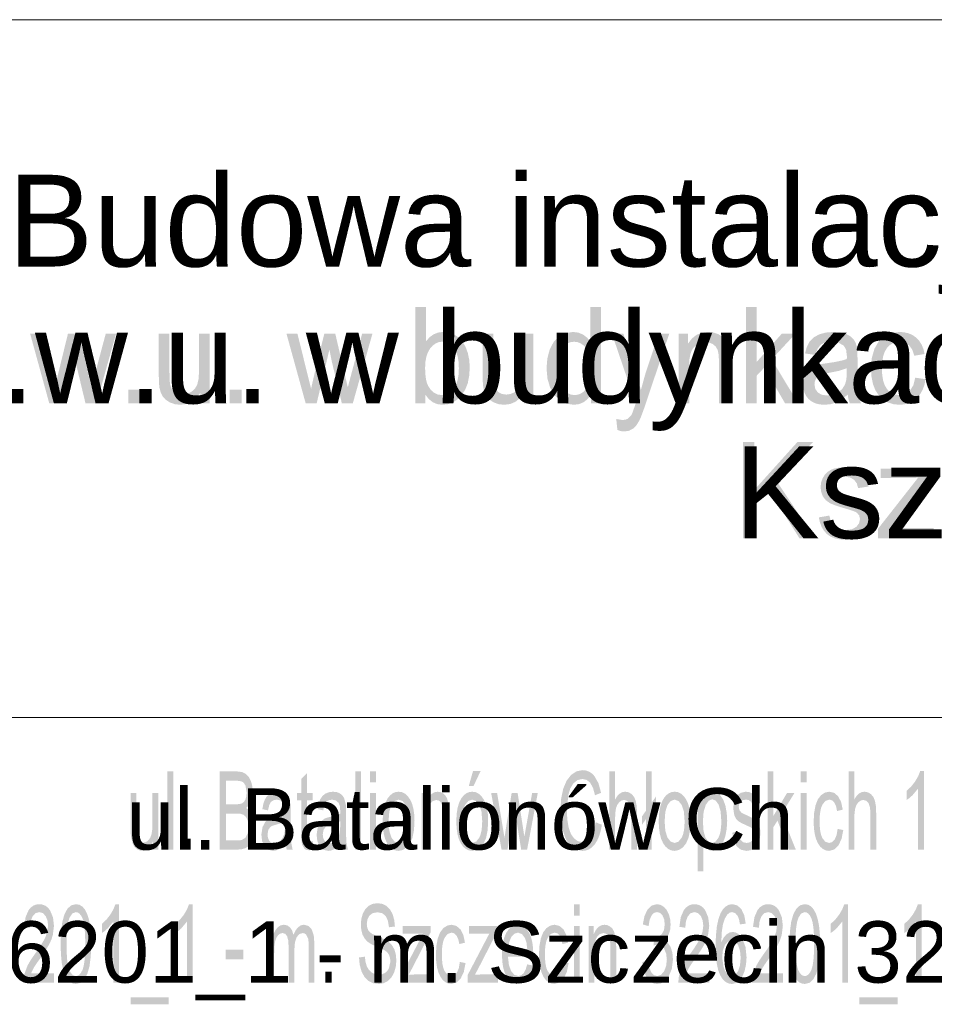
# Model space of a CAD drawing. Header units: millimetres. Extents: x -2603 to 1446, y -6775 to 6616.
# Tile 41 of 75: x -141 to 34, y -6561 to -6373. Entities that reach past the tile are written whole.
import ezdxf

# ---------------------------------------------------------------- set-up
doc = ezdxf.new("R2010")
doc.units = ezdxf.units.MM
doc.layers.get('0').update_dxf_attribs({"color": 252})

msp = doc.modelspace()

# ---------------------------------------------------------------- hatches: boundary and pattern name
h = msp.add_hatch(color=7)
h.paths.add_polyline_path([(-63.43, -6446.11), (-65.31, -6446.11), (-65.31, -6427.69), (-63.28, -6427.69), (-63.28, -6434.26), (-62.59, -6433.47), (-61.81, -6432.91), (-60.95, -6432.57), (-59.99, -6432.46), (-58.91, -6432.59), (-57.89, -6432.96), (-56.99, -6433.56), (-56.26, -6434.35), (-55.69, -6435.34), (-55.26, -6436.52), (-54.99, -6437.83), (-54.9, -6439.23), (-55, -6440.85), (-55.28, -6442.28), (-55.76, -6443.5), (-56.43, -6444.54), (-57.23, -6445.36), (-58.11, -6445.94), (-59.06, -6446.29), (-60.09, -6446.41), (-61.1, -6446.29), (-61.99, -6445.92), (-62.76, -6445.3), (-63.43, -6444.44)])
h.paths.add_polyline_path([(-63.45, -6439.34), (-63.41, -6440.45), (-63.3, -6441.4), (-63.12, -6442.19), (-62.86, -6442.8), (-62.34, -6443.57), (-61.73, -6444.11), (-61.04, -6444.44), (-60.26, -6444.55), (-59.62, -6444.47), (-59.02, -6444.23), (-58.46, -6443.83), (-57.95, -6443.26), (-57.53, -6442.54), (-57.22, -6441.66), (-57.04, -6440.62), (-56.98, -6439.42), (-57.04, -6438.2), (-57.21, -6437.15), (-57.51, -6436.27), (-57.91, -6435.57), (-58.4, -6435.02), (-58.95, -6434.63), (-59.53, -6434.4), (-60.17, -6434.32), (-60.81, -6434.4), (-61.41, -6434.64), (-61.97, -6435.05), (-62.48, -6435.61), (-62.9, -6436.33), (-63.21, -6437.19), (-63.39, -6438.19)])
h = msp.add_hatch(color=7)
h.paths.add_polyline_path([(-31.66, -6446.11), (-31.66, -6444.43), (-32.3, -6445.29), (-33.07, -6445.91), (-33.98, -6446.29), (-35.02, -6446.41), (-36.4, -6446.19), (-37.66, -6445.53), (-38.73, -6444.48), (-39.52, -6443.08), (-40.02, -6441.38), (-40.19, -6439.45), (-40.04, -6437.54), (-39.59, -6435.83), (-38.84, -6434.39), (-37.79, -6433.33), (-36.52, -6432.68), (-35.11, -6432.46), (-34.09, -6432.59), (-33.18, -6432.97), (-32.41, -6433.56), (-31.8, -6434.3), (-31.8, -6427.69), (-29.77, -6427.69), (-29.77, -6446.11)])
h.paths.add_polyline_path([(-38.1, -6439.45), (-38.04, -6440.65), (-37.85, -6441.69), (-37.55, -6442.57), (-37.12, -6443.28), (-36.62, -6443.84), (-36.06, -6444.23), (-35.47, -6444.47), (-34.82, -6444.55), (-34.18, -6444.48), (-33.59, -6444.25), (-33.05, -6443.87), (-32.56, -6443.34), (-32.15, -6442.65), (-31.86, -6441.81), (-31.68, -6440.8), (-31.62, -6439.64), (-31.68, -6438.36), (-31.86, -6437.26), (-32.16, -6436.35), (-32.58, -6435.62), (-33.08, -6435.05), (-33.64, -6434.65), (-34.25, -6434.41), (-34.92, -6434.33), (-35.57, -6434.41), (-36.16, -6434.64), (-36.7, -6435.03), (-37.19, -6435.57), (-37.59, -6436.27), (-37.87, -6437.15), (-38.04, -6438.21)])
h = msp.add_hatch(color=7)
h.dxf.hatch_style = 2
h.paths.add_polyline_path([(-1.96, -6446.11), (-1.96, -6427.69), (0.07, -6427.69), (0.07, -6438.19), (4.89, -6432.76), (7.52, -6432.76), (2.93, -6437.71), (7.99, -6446.11), (5.48, -6446.11), (1.51, -6439.29), (0.07, -6440.82), (0.07, -6446.11)])
h = msp.add_hatch(color=7)
h.dxf.hatch_style = 2
h.paths.add_polyline_path([(-135.44, -6446.11), (-139.11, -6432.76), (-137.01, -6432.76), (-135.1, -6440.47), (-134.38, -6443.33), (-134.33, -6443.08), (-134.21, -6442.54), (-134.02, -6441.7), (-133.76, -6440.58), (-131.85, -6432.76), (-129.76, -6432.76), (-127.96, -6440.5), (-127.36, -6443.06), (-126.67, -6440.48), (-124.61, -6432.76), (-122.63, -6432.76), (-126.39, -6446.11), (-128.5, -6446.11), (-130.42, -6438.12), (-130.88, -6435.84), (-133.31, -6446.11)])
h = msp.add_hatch(color=7)
h.dxf.hatch_style = 2
h.paths.add_polyline_path([(-106.53, -6446.11), (-106.53, -6444.15), (-107.3, -6445.14), (-108.19, -6445.85), (-109.2, -6446.27), (-110.34, -6446.41), (-111.37, -6446.3), (-112.33, -6445.96), (-113.13, -6445.45), (-113.7, -6444.82), (-114.08, -6444.06), (-114.33, -6443.14), (-114.42, -6442.28), (-114.45, -6441.03), (-114.45, -6432.76), (-112.41, -6432.76), (-112.41, -6440.16), (-112.38, -6441.65), (-112.29, -6442.55), (-111.99, -6443.35), (-111.48, -6443.96), (-110.78, -6444.34), (-109.94, -6444.46), (-109.05, -6444.33), (-108.22, -6443.94), (-107.53, -6443.33), (-107.08, -6442.52), (-106.83, -6441.42), (-106.75, -6439.91), (-106.75, -6432.76), (-104.71, -6432.76), (-104.71, -6446.11)])
h = msp.add_hatch(color=7)
h.dxf.hatch_style = 2
h.paths.add_polyline_path([(-86.33, -6446.11), (-90.01, -6432.76), (-87.91, -6432.76), (-86, -6440.47), (-85.28, -6443.33), (-85.23, -6443.08), (-85.11, -6442.54), (-84.92, -6441.7), (-84.66, -6440.58), (-82.75, -6432.76), (-80.66, -6432.76), (-78.86, -6440.5), (-78.26, -6443.06), (-77.57, -6440.48), (-75.51, -6432.76), (-73.53, -6432.76), (-77.29, -6446.11), (-79.4, -6446.11), (-81.32, -6438.12), (-81.78, -6435.84), (-84.21, -6446.11)])
h = msp.add_hatch(color=7)
h.dxf.hatch_style = 2
h.paths.add_polyline_path([(-44.5, -6446.11), (-44.5, -6444.15), (-45.27, -6445.14), (-46.16, -6445.85), (-47.18, -6446.27), (-48.32, -6446.41), (-49.35, -6446.3), (-50.3, -6445.96), (-51.11, -6445.45), (-51.67, -6444.82), (-52.05, -6444.06), (-52.3, -6443.14), (-52.39, -6442.28), (-52.42, -6441.03), (-52.42, -6432.76), (-50.39, -6432.76), (-50.39, -6440.16), (-50.36, -6441.65), (-50.26, -6442.55), (-49.97, -6443.35), (-49.45, -6443.96), (-48.75, -6444.34), (-47.91, -6444.46), (-47.02, -6444.33), (-46.19, -6443.94), (-45.51, -6443.33), (-45.06, -6442.52), (-44.81, -6441.42), (-44.72, -6439.91), (-44.72, -6432.76), (-42.69, -6432.76), (-42.69, -6446.11)])
h = msp.add_hatch(color=7)
h.dxf.hatch_style = 2
h.paths.add_polyline_path([(-26.62, -6451.25), (-26.84, -6449.13), (-25.68, -6449.33), (-25.07, -6449.26), (-24.59, -6449.07), (-23.93, -6448.37), (-23.68, -6447.78), (-23.3, -6446.69), (-23.12, -6446.13), (-27.68, -6432.76), (-25.48, -6432.76), (-22.98, -6440.49), (-22.12, -6443.58), (-21.28, -6440.54), (-18.71, -6432.76), (-16.68, -6432.76), (-21.25, -6446.34), (-21.59, -6447.35), (-21.9, -6448.19), (-22.16, -6448.86), (-22.38, -6449.36), (-22.97, -6450.33), (-23.63, -6451), (-24.4, -6451.39), (-25.3, -6451.53), (-25.93, -6451.46)])
h = msp.add_hatch(color=7)
h.dxf.hatch_style = 2
h.paths.add_polyline_path([(-14.9, -6446.11), (-14.9, -6432.76), (-13.07, -6432.76), (-13.07, -6434.66), (-12.33, -6433.7), (-11.45, -6433.01), (-10.42, -6432.6), (-9.25, -6432.46), (-8.21, -6432.57), (-7.25, -6432.9), (-6.46, -6433.4), (-5.89, -6434.03), (-5.5, -6434.8), (-5.25, -6435.7), (-5.17, -6436.57), (-5.14, -6437.9), (-5.14, -6446.11), (-7.17, -6446.11), (-7.17, -6437.99), (-7.23, -6436.78), (-7.41, -6435.93), (-7.75, -6435.31), (-8.26, -6434.83), (-8.92, -6434.52), (-9.68, -6434.42), (-10.89, -6434.65), (-11.92, -6435.34), (-12.34, -6435.9), (-12.63, -6436.67), (-12.81, -6437.64), (-12.87, -6438.82), (-12.87, -6446.11)])
h = msp.add_hatch(color=7)
h.paths.add_polyline_path([(17.49, -6444.46), (16.38, -6445.37), (15.31, -6445.97), (14.22, -6446.3), (13.07, -6446.41), (12.13, -6446.34), (11.31, -6446.14), (10.61, -6445.81), (10.02, -6445.34), (9.56, -6444.76), (9.22, -6444.11), (9.03, -6443.39), (8.96, -6442.59), (9.06, -6441.65), (9.36, -6440.8), (9.82, -6440.07), (10.41, -6439.5), (11.88, -6438.76), (12.63, -6438.58), (13.69, -6438.42), (14.84, -6438.25), (15.82, -6438.06), (16.65, -6437.86), (17.32, -6437.64), (17.33, -6437.26), (17.33, -6437.05), (17.19, -6435.87), (16.75, -6435.1), (15.78, -6434.53), (14.44, -6434.33), (13.18, -6434.47), (12.31, -6434.9), (11.72, -6435.67), (11.3, -6436.87), (9.31, -6436.57), (9.67, -6435.29), (10.2, -6434.28), (10.96, -6433.51), (12, -6432.93), (13.27, -6432.58), (14.73, -6432.46), (16.12, -6432.56), (17.23, -6432.86), (18.06, -6433.32), (18.64, -6433.88), (19.02, -6434.57), (19.27, -6435.41), (19.35, -6436.23), (19.37, -6437.5), (19.37, -6440.52), (19.38, -6441.95), (19.41, -6443.09), (19.45, -6443.95), (19.5, -6444.51), (20.02, -6446.11), (17.9, -6446.11), (17.63, -6445.35)])
h.paths.add_polyline_path([(17.32, -6439.41), (15.93, -6439.88), (13.99, -6440.27), (12.92, -6440.48), (12.22, -6440.72), (11.75, -6441.03), (11.41, -6441.46), (11.2, -6441.96), (11.13, -6442.53), (11.28, -6443.36), (11.75, -6444.04), (12.5, -6444.49), (13.55, -6444.64), (14.66, -6444.5), (15.64, -6444.07), (16.44, -6443.39), (16.99, -6442.5), (17.24, -6441.55), (17.32, -6440.24)])
h = msp.add_hatch(color=7)
h.dxf.hatch_style = 2
h.paths.add_polyline_path([(30.42, -6441.22), (32.41, -6441.51), (32.19, -6442.6), (31.83, -6443.56), (31.35, -6444.4), (30.73, -6445.11), (30.02, -6445.68), (29.23, -6446.09), (28.36, -6446.33), (27.42, -6446.41), (26.24, -6446.3), (25.19, -6445.96), (24.26, -6445.41), (23.45, -6444.62), (22.79, -6443.63), (22.33, -6442.44), (22.05, -6441.06), (21.95, -6439.49), (22.11, -6437.46), (22.6, -6435.7), (23.41, -6434.29), (24.56, -6433.27), (25.94, -6432.66), (27.43, -6432.46), (28.36, -6432.53), (29.21, -6432.74), (29.96, -6433.08), (30.63, -6433.56), (31.2, -6434.17), (31.65, -6434.89), (31.99, -6435.73), (32.22, -6436.68), (30.24, -6437.02), (29.85, -6435.84), (29.24, -6435), (28.45, -6434.49), (27.51, -6434.32), (26.77, -6434.4), (26.11, -6434.63), (25.52, -6435.01), (25, -6435.55), (24.58, -6436.25), (24.28, -6437.13), (24.1, -6438.19), (24.04, -6439.42), (24.1, -6440.68), (24.27, -6441.75), (24.56, -6442.63), (24.97, -6443.33), (25.47, -6443.87), (26.04, -6444.25), (26.68, -6444.47), (27.39, -6444.55), (28.49, -6444.35), (29.39, -6443.73), (30.05, -6442.7)])
h = msp.add_hatch(color=7)
h.dxf.hatch_style = 2
h.paths.add_polyline_path([(-120.29, -6446.11), (-120.29, -6443.53), (-117.97, -6443.53), (-117.97, -6446.11)])
h = msp.add_hatch(color=7)
h.dxf.hatch_style = 2
h.paths.add_polyline_path([(-100.9, -6446.11), (-100.9, -6443.53), (-98.58, -6443.53), (-98.58, -6446.11)])
h = msp.add_hatch(color=7)
h.dxf.hatch_style = 2
h.paths.add_polyline_path([(-2.56, -6471.98), (-2.56, -6453.55), (-0.37, -6453.55), (-0.37, -6462.69), (7.86, -6453.55), (10.84, -6453.55), (3.88, -6461.02), (11.14, -6471.98), (8.25, -6471.98), (2.35, -6462.65), (-0.37, -6465.59), (-0.37, -6471.98)])
h = msp.add_hatch(color=7)
h.dxf.hatch_style = 2
h.paths.add_polyline_path([(11.96, -6467.99), (13.97, -6467.64), (14.29, -6468.83), (14.92, -6469.7), (15.84, -6470.24), (17.08, -6470.42), (18.3, -6470.26), (19.16, -6469.79), (19.67, -6469.1), (19.84, -6468.3), (19.69, -6467.61), (19.24, -6467.09), (18.96, -6466.93), (18.51, -6466.75), (17.91, -6466.55), (17.16, -6466.32), (16.13, -6466.02), (15.26, -6465.74), (14.57, -6465.48), (14.05, -6465.24), (13.29, -6464.69), (12.74, -6463.97), (12.41, -6463.11), (12.3, -6462.18), (12.39, -6461.32), (12.67, -6460.53), (13.1, -6459.83), (13.67, -6459.26), (14.23, -6458.9), (14.96, -6458.6), (16.72, -6458.33), (18.05, -6458.44), (19.2, -6458.78), (20.13, -6459.32), (20.78, -6460.01), (21.21, -6460.91), (21.48, -6462.08), (19.49, -6462.38), (19.23, -6461.46), (18.7, -6460.77), (17.92, -6460.33), (16.87, -6460.19), (15.66, -6460.32), (14.87, -6460.71), (14.42, -6461.26), (14.27, -6461.91), (14.51, -6462.7), (14.83, -6463.04), (15.3, -6463.31), (15.52, -6463.39), (15.9, -6463.51), (16.42, -6463.68), (17.09, -6463.88), (18.09, -6464.19), (18.93, -6464.47), (19.6, -6464.72), (20.11, -6464.94), (20.87, -6465.44), (21.45, -6466.12), (21.81, -6467), (21.93, -6468.06), (21.78, -6469.16), (21.34, -6470.19), (20.61, -6471.08), (19.62, -6471.74), (18.43, -6472.14), (17.09, -6472.28), (15.99, -6472.21), (15.03, -6472.01), (14.21, -6471.67), (13.53, -6471.2), (12.97, -6470.59), (12.52, -6469.86), (12.18, -6468.99)])
h = msp.add_hatch(color=7)
h.dxf.hatch_style = 2
h.paths.add_polyline_path([(23.32, -6471.98), (23.32, -6470.14), (30.97, -6460.39), (29.74, -6460.45), (28.67, -6460.47), (23.78, -6460.47), (23.78, -6458.63), (33.59, -6458.63), (33.59, -6460.13), (27.09, -6468.6), (25.83, -6470.14), (28.4, -6470.03), (33.95, -6470.03), (33.95, -6471.98)])
h = msp.add_hatch(color=7)
h.dxf.hatch_style = 2
h.paths.add_polyline_path([(-112.79, -6531.64), (-112.79, -6516.67), (-111.68, -6516.67), (-111.68, -6531.64)])
h = msp.add_hatch(color=7)
h.paths.add_polyline_path([(-102.8, -6531.64), (-102.8, -6516.67), (-99.43, -6516.67), (-98.5, -6516.79), (-97.78, -6517.13), (-97.23, -6517.7), (-96.81, -6518.52), (-96.54, -6519.49), (-96.45, -6520.5), (-96.53, -6521.43), (-96.77, -6522.31), (-97.16, -6523.07), (-97.71, -6523.68), (-96.99, -6524.22), (-96.46, -6525.03), (-96.13, -6526.08), (-96.02, -6527.3), (-96.09, -6528.31), (-96.29, -6529.26), (-96.59, -6530.06), (-96.95, -6530.65), (-97.39, -6531.08), (-97.93, -6531.39), (-98.59, -6531.58), (-99.38, -6531.64)])
h.paths.add_polyline_path([(-101.61, -6522.96), (-99.67, -6522.96), (-98.99, -6522.92), (-98.54, -6522.79), (-98.14, -6522.49), (-97.86, -6522.04), (-97.69, -6521.45), (-97.63, -6520.73), (-97.84, -6519.42), (-98.1, -6518.95), (-98.45, -6518.64), (-98.99, -6518.49), (-99.82, -6518.43), (-101.61, -6518.43)])
h.paths.add_polyline_path([(-101.61, -6529.87), (-99.38, -6529.87), (-98.89, -6529.85), (-98.57, -6529.8), (-97.88, -6529.39), (-97.43, -6528.56), (-97.25, -6527.3), (-97.32, -6526.52), (-97.51, -6525.85), (-97.82, -6525.32), (-98.23, -6524.98), (-98.78, -6524.79), (-99.54, -6524.73), (-101.61, -6524.73)])
h = msp.add_hatch(color=7)
h.dxf.hatch_style = 2
h.paths.add_polyline_path([(-84.97, -6530), (-84.81, -6531.62), (-85.65, -6531.78), (-86.18, -6531.7), (-86.58, -6531.47), (-87.04, -6530.63), (-87.14, -6529.83), (-87.18, -6528.46), (-87.18, -6522.23), (-87.99, -6522.23), (-87.99, -6520.79), (-87.18, -6520.79), (-87.18, -6518.11), (-86.08, -6517.01), (-86.08, -6520.79), (-84.97, -6520.79), (-84.97, -6522.23), (-86.08, -6522.23), (-86.08, -6528.56), (-86.07, -6529.21), (-86.03, -6529.58), (-85.84, -6529.93), (-85.46, -6530.07)])
h = msp.add_hatch(color=7)
h.dxf.hatch_style = 2
h.paths.add_polyline_path([(-76.83, -6531.64), (-76.83, -6516.67), (-75.72, -6516.67), (-75.72, -6531.64)])
h = msp.add_hatch(color=7)
h.paths.add_polyline_path([(-73.98, -6518.78), (-73.98, -6516.67), (-72.88, -6516.67), (-72.88, -6518.78)])
h.paths.add_polyline_path([(-73.98, -6531.64), (-73.98, -6520.79), (-72.88, -6520.79), (-72.88, -6531.64)])
h = msp.add_hatch(color=7)
h.paths.add_polyline_path([(-57.47, -6526.22), (-57.41, -6524.81), (-57.22, -6523.6), (-56.91, -6522.58), (-56.47, -6521.75), (-56.03, -6521.23), (-55.54, -6520.85), (-55, -6520.63), (-54.42, -6520.55), (-53.78, -6520.64), (-53.21, -6520.92), (-52.69, -6521.38), (-52.23, -6522.02), (-51.86, -6522.82), (-51.59, -6523.76), (-51.43, -6524.84), (-51.38, -6526.06), (-51.47, -6527.94), (-51.75, -6529.36), (-52.22, -6530.43), (-52.85, -6531.22), (-53.6, -6531.72), (-54.42, -6531.89), (-55.07, -6531.79), (-55.66, -6531.52), (-56.18, -6531.06), (-56.63, -6530.42), (-57, -6529.61), (-57.26, -6528.64), (-57.42, -6527.51)])
h.paths.add_polyline_path([(-56.34, -6526.22), (-56.2, -6528.04), (-55.8, -6529.34), (-55.18, -6530.12), (-54.42, -6530.37), (-53.67, -6530.11), (-53.06, -6529.33), (-52.82, -6528.74), (-52.65, -6528.02), (-52.55, -6527.15), (-52.51, -6526.16), (-52.65, -6524.39), (-53.06, -6523.11), (-53.68, -6522.33), (-54.42, -6522.07), (-55.18, -6522.33), (-55.8, -6523.1), (-56.2, -6524.4)])
h.paths.add_polyline_path([(-55.08, -6519.45), (-54.27, -6516.59), (-52.82, -6516.59), (-54.17, -6519.45)])
h = msp.add_hatch(color=7)
h.dxf.hatch_style = 2
h.paths.add_polyline_path([(-30.78, -6526.39), (-29.59, -6526.89), (-29.81, -6528.04), (-30.11, -6529.04), (-30.49, -6529.9), (-30.93, -6530.61), (-31.45, -6531.17), (-32.01, -6531.57), (-32.63, -6531.81), (-33.31, -6531.89), (-34.62, -6531.65), (-35.67, -6530.91), (-36.47, -6529.7), (-37.05, -6528.05), (-37.41, -6526.12), (-37.53, -6524.04), (-37.39, -6521.85), (-36.99, -6519.96), (-36.34, -6518.43), (-35.47, -6517.32), (-34.43, -6516.64), (-33.29, -6516.42), (-32.64, -6516.49), (-32.05, -6516.7), (-31.51, -6517.06), (-31.02, -6517.56), (-30.24, -6518.94), (-29.74, -6520.77), (-30.91, -6521.23), (-31.29, -6519.82), (-31.82, -6518.85), (-32.49, -6518.3), (-33.31, -6518.11), (-34.26, -6518.32), (-35.04, -6518.94), (-35.64, -6519.91), (-36.02, -6521.16), (-36.3, -6524.03), (-36.22, -6525.82), (-35.97, -6527.37), (-35.54, -6528.61), (-34.93, -6529.49), (-34.2, -6530.02), (-33.41, -6530.2), (-32.48, -6529.96), (-31.71, -6529.24), (-31.13, -6528.05)])
h = msp.add_hatch(color=7)
h.dxf.hatch_style = 2
h.paths.add_polyline_path([(-28.17, -6531.64), (-28.17, -6516.67), (-27.06, -6516.67), (-27.06, -6522.04), (-26.65, -6521.39), (-26.19, -6520.92), (-25.68, -6520.64), (-25.11, -6520.55), (-24.44, -6520.67), (-23.86, -6521.03), (-23.4, -6521.59), (-23.1, -6522.34), (-22.92, -6523.36), (-22.86, -6524.77), (-22.86, -6531.64), (-23.97, -6531.64), (-23.97, -6524.77), (-24.06, -6523.58), (-24.33, -6522.76), (-24.76, -6522.29), (-25.34, -6522.13), (-25.82, -6522.24), (-26.27, -6522.56), (-26.64, -6523.06), (-26.88, -6523.7), (-27.02, -6524.57), (-27.06, -6525.71), (-27.06, -6531.64)])
h = msp.add_hatch(color=7)
h.dxf.hatch_style = 2
h.paths.add_polyline_path([(-21.13, -6525.78), (-21.92, -6526.9), (-21.92, -6525.29), (-21.13, -6524.17), (-21.13, -6516.67), (-20.03, -6516.67), (-20.03, -6522.61), (-19.2, -6521.44), (-19.2, -6523.04), (-20.03, -6524.22), (-20.03, -6531.64), (-21.13, -6531.64)])
h = msp.add_hatch(color=7)
h.dxf.hatch_style = 2
h.paths.add_polyline_path([(2.16, -6531.64), (2.16, -6516.67), (3.26, -6516.67), (3.26, -6525.2), (5.87, -6520.79), (7.3, -6520.79), (4.81, -6524.82), (7.55, -6531.64), (6.19, -6531.64), (4.04, -6526.09), (3.26, -6527.34), (3.26, -6531.64)])
h = msp.add_hatch(color=7)
h.paths.add_polyline_path([(8.5, -6518.78), (8.5, -6516.67), (9.6, -6516.67), (9.6, -6518.78)])
h.paths.add_polyline_path([(8.5, -6531.64), (8.5, -6520.79), (9.6, -6520.79), (9.6, -6531.64)])
h = msp.add_hatch(color=7)
h.dxf.hatch_style = 2
h.paths.add_polyline_path([(17.65, -6531.64), (17.65, -6516.67), (18.76, -6516.67), (18.76, -6522.04), (19.17, -6521.39), (19.63, -6520.92), (20.14, -6520.64), (20.7, -6520.55), (21.38, -6520.67), (21.96, -6521.03), (22.42, -6521.59), (22.72, -6522.34), (22.9, -6523.36), (22.95, -6524.77), (22.95, -6531.64), (21.85, -6531.64), (21.85, -6524.77), (21.76, -6523.58), (21.49, -6522.76), (21.06, -6522.29), (20.48, -6522.13), (20, -6522.24), (19.55, -6522.56), (19.18, -6523.06), (18.94, -6523.7), (18.8, -6524.57), (18.76, -6525.71), (18.76, -6531.64)])
h = msp.add_hatch(color=7)
h.dxf.hatch_style = 2
h.paths.add_polyline_path([(32.08, -6531.64), (30.98, -6531.64), (30.98, -6519.93), (29.93, -6521.2), (29.32, -6521.75), (28.77, -6522.14), (28.77, -6520.37), (29.64, -6519.57), (30.39, -6518.61), (30.98, -6517.6), (31.37, -6516.61), (32.08, -6516.61)])
h = msp.add_hatch(color=7)
h.dxf.hatch_style = 2
h.paths.add_polyline_path([(-115.55, -6531.64), (-115.55, -6530.05), (-115.97, -6530.85), (-116.45, -6531.43), (-117, -6531.77), (-117.62, -6531.89), (-118.18, -6531.79), (-118.69, -6531.52), (-119.13, -6531.1), (-119.43, -6530.59), (-119.77, -6529.23), (-119.83, -6528.53), (-119.84, -6527.51), (-119.84, -6520.79), (-118.74, -6520.79), (-118.74, -6526.81), (-118.72, -6528.02), (-118.67, -6528.75), (-118.51, -6529.4), (-118.23, -6529.89), (-117.86, -6530.2), (-117.4, -6530.3), (-116.92, -6530.2), (-116.47, -6529.88), (-116.1, -6529.38), (-115.85, -6528.72), (-115.72, -6527.83), (-115.67, -6526.6), (-115.67, -6520.79), (-114.57, -6520.79), (-114.57, -6531.64)])
h = msp.add_hatch(color=7)
h.paths.add_polyline_path([(-90.19, -6530.3), (-90.79, -6531.04), (-91.37, -6531.53), (-91.96, -6531.8), (-92.58, -6531.89), (-93.53, -6531.67), (-94.23, -6531.01), (-94.67, -6530.02), (-94.81, -6528.78), (-94.59, -6527.32), (-94.02, -6526.27), (-93.23, -6525.67), (-92.82, -6525.53), (-92.25, -6525.39), (-91.09, -6525.1), (-90.28, -6524.76), (-90.28, -6524.28), (-90.35, -6523.32), (-90.59, -6522.7), (-91.11, -6522.23), (-91.84, -6522.07), (-92.52, -6522.19), (-92.99, -6522.53), (-93.31, -6523.16), (-93.54, -6524.13), (-94.62, -6523.89), (-94.43, -6522.85), (-94.13, -6522.02), (-93.72, -6521.4), (-93.16, -6520.94), (-92.47, -6520.65), (-91.68, -6520.55), (-90.93, -6520.63), (-90.33, -6520.88), (-89.88, -6521.25), (-89.57, -6521.7), (-89.22, -6522.95), (-89.18, -6523.61), (-89.17, -6524.64), (-89.17, -6527.09), (-89.16, -6528.26), (-89.15, -6529.19), (-89.13, -6529.88), (-89.09, -6530.34), (-88.82, -6531.64), (-89.97, -6531.64)])
h.paths.add_polyline_path([(-90.28, -6526.2), (-91.03, -6526.57), (-92.08, -6526.89), (-92.66, -6527.07), (-93.04, -6527.26), (-93.48, -6527.86), (-93.63, -6528.73), (-93.55, -6529.4), (-93.3, -6529.95), (-92.89, -6530.32), (-92.32, -6530.44), (-91.72, -6530.33), (-91.19, -6529.98), (-90.76, -6529.43), (-90.46, -6528.71), (-90.32, -6527.94), (-90.28, -6526.87)])
h = msp.add_hatch(color=7)
h.paths.add_polyline_path([(-79.61, -6530.3), (-80.21, -6531.04), (-80.79, -6531.53), (-81.38, -6531.8), (-82, -6531.89), (-82.95, -6531.67), (-83.66, -6531.01), (-84.09, -6530.02), (-84.23, -6528.78), (-84.01, -6527.32), (-83.44, -6526.27), (-82.65, -6525.67), (-82.24, -6525.53), (-81.67, -6525.39), (-80.51, -6525.1), (-79.7, -6524.76), (-79.7, -6524.28), (-79.77, -6523.32), (-80.01, -6522.7), (-80.53, -6522.23), (-81.26, -6522.07), (-81.94, -6522.19), (-82.41, -6522.53), (-82.73, -6523.16), (-82.96, -6524.13), (-84.04, -6523.89), (-83.85, -6522.85), (-83.55, -6522.02), (-83.14, -6521.4), (-82.58, -6520.94), (-81.89, -6520.65), (-81.1, -6520.55), (-80.35, -6520.63), (-79.75, -6520.88), (-79.3, -6521.25), (-78.99, -6521.7), (-78.64, -6522.95), (-78.6, -6523.61), (-78.59, -6524.64), (-78.59, -6527.09), (-78.58, -6528.26), (-78.57, -6529.19), (-78.55, -6529.88), (-78.52, -6530.34), (-78.24, -6531.64), (-79.39, -6531.64)])
h.paths.add_polyline_path([(-79.7, -6526.2), (-80.45, -6526.57), (-81.5, -6526.89), (-82.08, -6527.07), (-82.47, -6527.26), (-82.9, -6527.86), (-83.05, -6528.73), (-82.97, -6529.4), (-82.72, -6529.95), (-82.31, -6530.32), (-81.74, -6530.44), (-81.14, -6530.33), (-80.61, -6529.98), (-80.18, -6529.43), (-79.88, -6528.71), (-79.74, -6527.94), (-79.7, -6526.87)])
h = msp.add_hatch(color=7)
h.paths.add_polyline_path([(-71.58, -6526.22), (-71.51, -6524.81), (-71.33, -6523.6), (-71.01, -6522.58), (-70.57, -6521.75), (-70.13, -6521.23), (-69.65, -6520.85), (-69.11, -6520.63), (-68.53, -6520.55), (-67.89, -6520.64), (-67.31, -6520.92), (-66.79, -6521.38), (-66.34, -6522.02), (-65.96, -6522.82), (-65.7, -6523.76), (-65.54, -6524.84), (-65.48, -6526.06), (-65.58, -6527.94), (-65.86, -6529.36), (-66.32, -6530.43), (-66.96, -6531.22), (-67.71, -6531.72), (-68.53, -6531.89), (-69.18, -6531.79), (-69.76, -6531.52), (-70.28, -6531.06), (-70.74, -6530.42), (-71.1, -6529.61), (-71.37, -6528.64), (-71.52, -6527.51)])
h.paths.add_polyline_path([(-70.45, -6526.22), (-70.31, -6528.04), (-69.9, -6529.34), (-69.29, -6530.12), (-68.53, -6530.37), (-67.78, -6530.11), (-67.16, -6529.33), (-66.92, -6528.74), (-66.75, -6528.02), (-66.65, -6527.15), (-66.62, -6526.16), (-66.76, -6524.39), (-67.17, -6523.11), (-67.78, -6522.33), (-68.53, -6522.07), (-69.29, -6522.33), (-69.9, -6523.1), (-70.31, -6524.4)])
h = msp.add_hatch(color=7)
h.dxf.hatch_style = 2
h.paths.add_polyline_path([(-64.12, -6531.64), (-64.12, -6520.79), (-63.13, -6520.79), (-63.13, -6522.33), (-62.73, -6521.55), (-62.25, -6521), (-61.69, -6520.66), (-61.05, -6520.55), (-60.49, -6520.64), (-59.97, -6520.9), (-59.55, -6521.31), (-59.24, -6521.83), (-58.89, -6523.19), (-58.84, -6523.89), (-58.83, -6524.97), (-58.83, -6531.64), (-59.93, -6531.64), (-59.93, -6525.04), (-59.97, -6524.06), (-60.06, -6523.37), (-60.52, -6522.48), (-60.87, -6522.23), (-61.29, -6522.14), (-61.94, -6522.33), (-62.5, -6522.89), (-62.73, -6523.35), (-62.89, -6523.97), (-62.98, -6524.76), (-63.01, -6525.72), (-63.01, -6531.64)])
h = msp.add_hatch(color=7)
h.dxf.hatch_style = 2
h.paths.add_polyline_path([(-48.81, -6531.64), (-50.8, -6520.79), (-49.66, -6520.79), (-48.63, -6527.06), (-48.24, -6529.38), (-48.21, -6529.18), (-48.14, -6528.74), (-48.04, -6528.06), (-47.9, -6527.14), (-46.87, -6520.79), (-45.73, -6520.79), (-44.76, -6527.09), (-44.44, -6529.16), (-44.06, -6527.06), (-42.95, -6520.79), (-41.87, -6520.79), (-43.91, -6531.64), (-45.05, -6531.64), (-46.09, -6525.15), (-46.34, -6523.3), (-47.66, -6531.64)])
h = msp.add_hatch(color=7)
h.paths.add_polyline_path([(-18.71, -6526.22), (-18.64, -6524.81), (-18.45, -6523.6), (-18.14, -6522.58), (-17.7, -6521.75), (-17.26, -6521.23), (-16.77, -6520.85), (-16.24, -6520.63), (-15.66, -6520.55), (-15.02, -6520.64), (-14.44, -6520.92), (-13.92, -6521.38), (-13.46, -6522.02), (-13.09, -6522.82), (-12.82, -6523.76), (-12.66, -6524.84), (-12.61, -6526.06), (-12.7, -6527.94), (-12.99, -6529.36), (-13.45, -6530.43), (-14.08, -6531.22), (-14.84, -6531.72), (-15.66, -6531.89), (-16.31, -6531.79), (-16.89, -6531.52), (-17.41, -6531.06), (-17.86, -6530.42), (-18.23, -6529.61), (-18.49, -6528.64), (-18.65, -6527.51)])
h.paths.add_polyline_path([(-17.57, -6526.22), (-17.44, -6528.04), (-17.03, -6529.34), (-16.41, -6530.12), (-15.66, -6530.37), (-14.91, -6530.11), (-14.29, -6529.33), (-14.05, -6528.74), (-13.88, -6528.02), (-13.78, -6527.15), (-13.75, -6526.16), (-13.88, -6524.39), (-14.29, -6523.11), (-14.91, -6522.33), (-15.66, -6522.07), (-16.41, -6522.33), (-17.03, -6523.1), (-17.44, -6524.4)])
h = msp.add_hatch(color=7)
h.paths.add_polyline_path([(-11.25, -6535.79), (-11.25, -6520.79), (-10.24, -6520.79), (-10.24, -6522.21), (-9.86, -6521.48), (-9.44, -6520.97), (-8.94, -6520.65), (-8.35, -6520.55), (-7.57, -6520.73), (-6.88, -6521.27), (-6.32, -6522.13), (-5.92, -6523.28), (-5.68, -6524.65), (-5.59, -6526.13), (-5.69, -6527.72), (-5.96, -6529.13), (-6.39, -6530.31), (-6.99, -6531.18), (-7.7, -6531.71), (-8.43, -6531.89), (-8.96, -6531.79), (-9.42, -6531.5), (-10.14, -6530.52), (-10.14, -6535.79)])
h.paths.add_polyline_path([(-10.24, -6526.28), (-10.12, -6528.1), (-9.74, -6529.37), (-9.18, -6530.12), (-8.51, -6530.37), (-7.82, -6530.12), (-7.25, -6529.34), (-7.02, -6528.75), (-6.85, -6528.02), (-6.75, -6527.14), (-6.72, -6526.13), (-6.85, -6524.31), (-7.23, -6523.02), (-7.8, -6522.25), (-8.46, -6521.99), (-9.12, -6522.27), (-9.7, -6523.09), (-10.11, -6524.44)])
h = msp.add_hatch(color=7)
h.dxf.hatch_style = 2
h.paths.add_polyline_path([(-4.63, -6528.4), (-3.54, -6528.12), (-3.37, -6529.08), (-3.03, -6529.79), (-2.53, -6530.23), (-1.86, -6530.37), (-1.2, -6530.24), (-0.73, -6529.86), (-0.45, -6529.3), (-0.36, -6528.65), (-0.44, -6528.09), (-0.69, -6527.67), (-1.08, -6527.39), (-1.81, -6527.04), (-2.84, -6526.57), (-3.5, -6526.16), (-3.91, -6525.72), (-4.21, -6525.13), (-4.45, -6523.68), (-4.25, -6522.33), (-3.71, -6521.3), (-3.01, -6520.77), (-2.05, -6520.55), (-1.34, -6520.64), (-0.71, -6520.92), (-0.21, -6521.35), (0.15, -6521.91), (0.38, -6522.65), (0.53, -6523.59), (-0.55, -6523.84), (-0.7, -6523.09), (-0.98, -6522.53), (-1.4, -6522.18), (-1.97, -6522.06), (-2.63, -6522.17), (-3.06, -6522.48), (-3.3, -6522.93), (-3.38, -6523.46), (-3.25, -6524.1), (-2.82, -6524.59), (-2.5, -6524.76), (-1.85, -6525.06), (-0.86, -6525.54), (-0.22, -6525.92), (0.19, -6526.32), (0.51, -6526.88), (0.71, -6527.59), (0.77, -6528.45), (0.69, -6529.35), (0.45, -6530.19), (0.06, -6530.9), (-0.48, -6531.44), (-1.12, -6531.77), (-1.85, -6531.89), (-2.97, -6531.67), (-3.78, -6531.01), (-4.33, -6529.92)])
h = msp.add_hatch(color=7)
h.dxf.hatch_style = 2
h.paths.add_polyline_path([(15.56, -6527.67), (16.64, -6527.9), (16.32, -6529.57), (15.73, -6530.83), (14.91, -6531.62), (13.93, -6531.89), (13.3, -6531.8), (12.73, -6531.52), (12.22, -6531.07), (11.79, -6530.43), (11.43, -6529.62), (11.18, -6528.66), (11.02, -6527.54), (10.97, -6526.26), (11.06, -6524.61), (11.32, -6523.19), (11.76, -6522.03), (12.39, -6521.21), (13.13, -6520.72), (13.94, -6520.55), (14.9, -6520.77), (15.67, -6521.44), (16.23, -6522.52), (16.54, -6523.98), (15.46, -6524.26), (15.25, -6523.3), (14.92, -6522.62), (14.49, -6522.2), (13.98, -6522.06), (13.22, -6522.31), (12.63, -6523.06), (12.4, -6523.63), (12.24, -6524.34), (12.14, -6525.2), (12.11, -6526.21), (12.14, -6527.22), (12.23, -6528.09), (12.39, -6528.81), (12.61, -6529.39), (13.19, -6530.13), (13.92, -6530.37), (14.52, -6530.21), (15, -6529.71), (15.36, -6528.87)])
h = msp.add_hatch(color=7)
h.dxf.hatch_style = 2
h.paths.add_polyline_path([(-109.64, -6531.64), (-109.64, -6529.54), (-108.38, -6529.54), (-108.38, -6531.64)])
h = msp.add_hatch(color=7)
h.dxf.hatch_style = 2
h.paths.add_polyline_path([(-134.52, -6555.36), (-134.52, -6557.13), (-140.45, -6557.13), (-140.33, -6555.85), (-139.6, -6553.86), (-138.99, -6552.81), (-138.16, -6551.6), (-137.48, -6550.65), (-136.93, -6549.8), (-136.5, -6549.06), (-136.18, -6548.43), (-135.79, -6547.29), (-135.66, -6546.21), (-135.78, -6545.21), (-136.13, -6544.37), (-136.67, -6543.81), (-137.35, -6543.62), (-138.07, -6543.82), (-138.63, -6544.42), (-138.99, -6545.37), (-139.11, -6546.62), (-140.25, -6546.43), (-139.97, -6544.57), (-139.37, -6543.21), (-138.96, -6542.73), (-138.48, -6542.38), (-137.94, -6542.17), (-137.33, -6542.1), (-136.72, -6542.18), (-136.17, -6542.4), (-135.69, -6542.77), (-135.28, -6543.29), (-134.72, -6544.63), (-134.53, -6546.26), (-134.75, -6548.02), (-135.04, -6548.92), (-135.48, -6549.85), (-136.16, -6550.99), (-137.18, -6552.49), (-138, -6553.65), (-138.46, -6554.37), (-138.92, -6555.36)])
h = msp.add_hatch(color=7)
h.paths.add_polyline_path([(-133.26, -6549.75), (-133.18, -6547.36), (-132.93, -6545.48), (-132.53, -6544.04), (-131.96, -6542.98), (-131.23, -6542.32), (-130.33, -6542.1), (-129.65, -6542.22), (-129.06, -6542.59), (-128.57, -6543.18), (-128.16, -6543.99), (-127.85, -6545), (-127.61, -6546.21), (-127.45, -6547.75), (-127.4, -6549.75), (-127.49, -6552.13), (-127.73, -6554), (-128.14, -6555.44), (-128.7, -6556.5), (-129.43, -6557.17), (-130.33, -6557.39), (-130.95, -6557.29), (-131.49, -6557), (-131.96, -6556.51), (-132.37, -6555.83), (-132.76, -6554.75), (-133.04, -6553.38), (-133.2, -6551.71)])
h.paths.add_polyline_path([(-132.13, -6549.75), (-132.09, -6551.44), (-132, -6552.82), (-131.84, -6553.89), (-131.61, -6554.66), (-131.34, -6555.19), (-131.03, -6555.57), (-130.7, -6555.8), (-130.33, -6555.87), (-129.97, -6555.8), (-129.63, -6555.57), (-129.33, -6555.19), (-129.05, -6554.65), (-128.83, -6553.89), (-128.67, -6552.81), (-128.57, -6551.43), (-128.54, -6549.75), (-128.57, -6548.06), (-128.67, -6546.67), (-128.83, -6545.6), (-129.05, -6544.84), (-129.33, -6544.31), (-129.64, -6543.93), (-129.97, -6543.7), (-130.34, -6543.62), (-131.03, -6543.89), (-131.56, -6544.69), (-131.81, -6545.52), (-131.98, -6546.64), (-132.09, -6548.05)])
h = msp.add_hatch(color=7)
h.dxf.hatch_style = 2
h.paths.add_polyline_path([(-122.05, -6557.13), (-123.15, -6557.13), (-123.15, -6545.42), (-124.2, -6546.69), (-124.81, -6547.24), (-125.36, -6547.63), (-125.36, -6545.86), (-124.49, -6545.06), (-123.74, -6544.1), (-123.15, -6543.09), (-122.76, -6542.1), (-122.05, -6542.1)])
h = msp.add_hatch(color=7)
h.dxf.hatch_style = 2
h.paths.add_polyline_path([(-107.95, -6557.13), (-109.05, -6557.13), (-109.05, -6545.42), (-110.1, -6546.69), (-110.71, -6547.24), (-111.26, -6547.63), (-111.26, -6545.86), (-110.39, -6545.06), (-109.64, -6544.1), (-109.05, -6543.09), (-108.66, -6542.1), (-107.95, -6542.1)])
h = msp.add_hatch(color=7)
h.dxf.hatch_style = 2
h.paths.add_polyline_path([(-76.11, -6552.32), (-74.99, -6552.16), (-74.86, -6553.18), (-74.62, -6554), (-74.25, -6554.65), (-73.71, -6555.17), (-73.06, -6555.5), (-72.33, -6555.61), (-71.69, -6555.53), (-71.13, -6555.28), (-70.68, -6554.87), (-70.36, -6554.35), (-70.1, -6553.07), (-70.17, -6552.41), (-70.35, -6551.84), (-70.67, -6551.36), (-71.16, -6550.95), (-71.74, -6550.65), (-72.76, -6550.22), (-73.81, -6549.74), (-74.49, -6549.29), (-75.05, -6548.66), (-75.45, -6547.9), (-75.68, -6547.02), (-75.76, -6546.03), (-75.67, -6544.94), (-75.38, -6543.91), (-74.9, -6543.05), (-74.25, -6542.42), (-73.47, -6542.04), (-72.6, -6541.91), (-71.66, -6542.04), (-70.84, -6542.44), (-70.17, -6543.11), (-69.67, -6544.02), (-69.36, -6545.13), (-69.23, -6546.38), (-70.37, -6546.52), (-70.57, -6545.28), (-70.99, -6544.38), (-71.65, -6543.83), (-72.55, -6543.65), (-73.49, -6543.82), (-74.13, -6544.31), (-74.5, -6545.04), (-74.62, -6545.9), (-74.53, -6546.63), (-74.27, -6547.23), (-73.65, -6547.76), (-72.48, -6548.3), (-71.26, -6548.81), (-70.49, -6549.25), (-69.81, -6549.93), (-69.33, -6550.78), (-69.05, -6551.77), (-68.96, -6552.9), (-69.06, -6554.07), (-69.37, -6555.16), (-69.87, -6556.1), (-70.55, -6556.8), (-71.37, -6557.24), (-72.28, -6557.39), (-73.4, -6557.24), (-74.32, -6556.8), (-75.06, -6556.05), (-75.62, -6555.01), (-75.97, -6553.74)])
h = msp.add_hatch(color=7)
h.paths.add_polyline_path([(-34.95, -6544.27), (-34.95, -6542.16), (-33.85, -6542.16), (-33.85, -6544.27)])
h.paths.add_polyline_path([(-34.95, -6557.13), (-34.95, -6546.29), (-33.85, -6546.29), (-33.85, -6557.13)])
h = msp.add_hatch(color=7)
h.dxf.hatch_style = 2
h.paths.add_polyline_path([(-21.86, -6553.18), (-20.76, -6552.93), (-20.51, -6554.28), (-20.12, -6555.19), (-19.61, -6555.7), (-19, -6555.87), (-18.29, -6555.65), (-17.69, -6554.98), (-17.29, -6553.97), (-17.15, -6552.75), (-17.28, -6551.6), (-17.65, -6550.66), (-18.22, -6550.05), (-18.91, -6549.84), (-19.69, -6550.04), (-19.57, -6548.43), (-19.39, -6548.45), (-18.72, -6548.3), (-18.12, -6547.84), (-17.7, -6547.06), (-17.56, -6545.95), (-17.66, -6545.03), (-17.97, -6544.28), (-18.44, -6543.78), (-19.03, -6543.61), (-19.62, -6543.78), (-20.1, -6544.29), (-20.45, -6545.13), (-20.65, -6546.31), (-21.75, -6545.98), (-21.42, -6544.34), (-20.84, -6543.12), (-20.03, -6542.36), (-19.05, -6542.1), (-18.35, -6542.23), (-17.7, -6542.63), (-17.15, -6543.25), (-16.75, -6544.06), (-16.51, -6545), (-16.43, -6545.99), (-16.5, -6546.92), (-16.74, -6547.76), (-17.12, -6548.47), (-17.66, -6549.03), (-16.96, -6549.5), (-16.43, -6550.29), (-16.09, -6551.38), (-15.98, -6552.71), (-16.2, -6554.52), (-16.84, -6556.03), (-17.3, -6556.63), (-17.81, -6557.05), (-18.38, -6557.31), (-19.01, -6557.39), (-19.57, -6557.32), (-20.09, -6557.1), (-20.56, -6556.74), (-20.98, -6556.22), (-21.59, -6554.88)])
h = msp.add_hatch(color=7)
h.dxf.hatch_style = 2
h.paths.add_polyline_path([(-9.02, -6555.36), (-9.02, -6557.13), (-14.96, -6557.13), (-14.83, -6555.85), (-14.1, -6553.86), (-13.49, -6552.81), (-12.66, -6551.6), (-11.99, -6550.65), (-11.44, -6549.8), (-11, -6549.06), (-10.68, -6548.43), (-10.3, -6547.29), (-10.17, -6546.21), (-10.29, -6545.21), (-10.64, -6544.37), (-11.18, -6543.81), (-11.86, -6543.62), (-12.58, -6543.82), (-13.13, -6544.42), (-13.49, -6545.37), (-13.62, -6546.62), (-14.75, -6546.43), (-14.48, -6544.57), (-13.88, -6543.21), (-13.46, -6542.73), (-12.99, -6542.38), (-12.44, -6542.17), (-11.84, -6542.1), (-11.22, -6542.18), (-10.68, -6542.4), (-10.2, -6542.77), (-9.79, -6543.29), (-9.22, -6544.63), (-9.03, -6546.26), (-9.26, -6548.02), (-9.55, -6548.92), (-9.98, -6549.85), (-10.67, -6550.99), (-11.69, -6552.49), (-12.5, -6553.65), (-12.96, -6554.37), (-13.42, -6555.36)])
h = msp.add_hatch(color=7)
h.paths.add_polyline_path([(-2.04, -6545.83), (-3.14, -6545.97), (-3.32, -6545.04), (-3.56, -6544.4), (-4.06, -6543.81), (-4.66, -6543.61), (-5.15, -6543.74), (-5.58, -6544.1), (-6.05, -6544.88), (-6.4, -6545.95), (-6.63, -6547.42), (-6.72, -6549.41), (-6.28, -6548.53), (-5.74, -6547.91), (-5.15, -6547.54), (-4.54, -6547.42), (-4, -6547.51), (-3.51, -6547.76), (-3.07, -6548.18), (-2.66, -6548.77), (-2.08, -6550.33), (-1.88, -6552.27), (-1.98, -6553.63), (-2.25, -6554.89), (-2.68, -6555.96), (-3.25, -6556.75), (-3.93, -6557.23), (-4.7, -6557.39), (-5.35, -6557.28), (-5.95, -6556.96), (-6.48, -6556.44), (-6.94, -6555.7), (-7.32, -6554.72), (-7.59, -6553.46), (-7.76, -6551.93), (-7.81, -6550.13), (-7.75, -6548.11), (-7.57, -6546.38), (-7.27, -6544.95), (-6.85, -6543.81), (-6.4, -6543.07), (-5.87, -6542.53), (-5.27, -6542.21), (-4.59, -6542.1), (-3.63, -6542.35), (-2.86, -6543.09), (-2.31, -6544.27)])
h.paths.add_polyline_path([(-6.55, -6552.28), (-6.3, -6554.1), (-6.01, -6554.86), (-5.62, -6555.42), (-5.18, -6555.76), (-4.71, -6555.87), (-4.07, -6555.64), (-3.51, -6554.94), (-3.14, -6553.83), (-3.01, -6552.38), (-3.14, -6551), (-3.51, -6549.94), (-4.07, -6549.27), (-4.76, -6549.04), (-5.45, -6549.27), (-6.03, -6549.94), (-6.42, -6550.97)])
h = msp.add_hatch(color=7)
h.dxf.hatch_style = 2
h.paths.add_polyline_path([(5.09, -6555.36), (5.09, -6557.13), (-0.85, -6557.13), (-0.73, -6555.85), (0, -6553.86), (0.61, -6552.81), (1.44, -6551.6), (2.12, -6550.65), (2.67, -6549.8), (3.11, -6549.06), (3.42, -6548.43), (3.81, -6547.29), (3.94, -6546.21), (3.82, -6545.21), (3.47, -6544.37), (2.93, -6543.81), (2.25, -6543.62), (1.53, -6543.82), (0.97, -6544.42), (0.61, -6545.37), (0.49, -6546.62), (-0.65, -6546.43), (-0.37, -6544.57), (0.23, -6543.21), (0.64, -6542.73), (1.12, -6542.38), (1.66, -6542.17), (2.27, -6542.1), (2.88, -6542.18), (3.43, -6542.4), (3.91, -6542.77), (4.32, -6543.29), (4.88, -6544.63), (5.07, -6546.26), (4.85, -6548.02), (4.56, -6548.92), (4.12, -6549.85), (3.44, -6550.99), (2.42, -6552.49), (1.6, -6553.65), (1.14, -6554.37), (0.68, -6555.36)])
h = msp.add_hatch(color=7)
h.paths.add_polyline_path([(6.34, -6549.75), (6.42, -6547.36), (6.67, -6545.48), (7.08, -6544.04), (7.64, -6542.98), (8.37, -6542.32), (9.27, -6542.1), (9.95, -6542.22), (10.54, -6542.59), (11.03, -6543.18), (11.44, -6543.99), (11.75, -6545), (12, -6546.21), (12.15, -6547.75), (12.2, -6549.75), (12.11, -6552.13), (11.87, -6554), (11.46, -6555.44), (10.9, -6556.5), (10.17, -6557.17), (9.27, -6557.39), (8.66, -6557.29), (8.11, -6557), (7.64, -6556.51), (7.23, -6555.83), (6.84, -6554.75), (6.56, -6553.38), (6.4, -6551.71)])
h.paths.add_polyline_path([(7.48, -6549.75), (7.51, -6551.44), (7.6, -6552.82), (7.77, -6553.89), (7.99, -6554.66), (8.26, -6555.19), (8.57, -6555.57), (8.9, -6555.8), (9.27, -6555.87), (9.63, -6555.8), (9.97, -6555.57), (10.27, -6555.19), (10.55, -6554.65), (10.77, -6553.89), (10.93, -6552.81), (11.03, -6551.43), (11.07, -6549.75), (11.03, -6548.06), (10.93, -6546.67), (10.77, -6545.6), (10.55, -6544.84), (10.27, -6544.31), (9.97, -6543.93), (9.63, -6543.7), (9.26, -6543.62), (8.57, -6543.89), (8.05, -6544.69), (7.8, -6545.52), (7.62, -6546.64), (7.51, -6548.05)])
h = msp.add_hatch(color=7)
h.dxf.hatch_style = 2
h.paths.add_polyline_path([(17.55, -6557.13), (16.45, -6557.13), (16.45, -6545.42), (15.4, -6546.69), (14.79, -6547.24), (14.24, -6547.63), (14.24, -6545.86), (15.11, -6545.06), (15.86, -6544.1), (16.45, -6543.09), (16.84, -6542.1), (17.55, -6542.1)])
h = msp.add_hatch(color=7)
h.dxf.hatch_style = 2
h.paths.add_polyline_path([(31.65, -6557.13), (30.55, -6557.13), (30.55, -6545.42), (29.51, -6546.69), (28.89, -6547.24), (28.35, -6547.63), (28.35, -6545.86), (29.21, -6545.06), (29.96, -6544.1), (30.55, -6543.09), (30.94, -6542.1), (31.65, -6542.1)])
h = msp.add_hatch(color=7)
h.dxf.hatch_style = 2
h.paths.add_polyline_path([(-93.47, -6557.13), (-93.47, -6546.29), (-92.48, -6546.29), (-92.48, -6547.81), (-92.12, -6547.09), (-91.66, -6546.53), (-91.12, -6546.16), (-90.5, -6546.04), (-89.85, -6546.17), (-89.32, -6546.55), (-88.93, -6547.15), (-88.67, -6547.94), (-88.25, -6547.11), (-87.78, -6546.52), (-87.25, -6546.16), (-86.66, -6546.04), (-85.8, -6546.27), (-85.17, -6546.93), (-84.78, -6548.07), (-84.65, -6549.69), (-84.65, -6557.13), (-85.75, -6557.13), (-85.75, -6550.3), (-85.77, -6549.35), (-85.85, -6548.71), (-86.24, -6547.93), (-86.55, -6547.71), (-86.9, -6547.63), (-87.53, -6547.83), (-88.04, -6548.4), (-88.38, -6549.39), (-88.49, -6550.83), (-88.49, -6557.13), (-89.6, -6557.13), (-89.6, -6550.08), (-89.67, -6549.02), (-89.87, -6548.25), (-90.22, -6547.79), (-90.75, -6547.63), (-91.2, -6547.74), (-91.61, -6548.04), (-91.95, -6548.55), (-92.18, -6549.24), (-92.32, -6550.2), (-92.36, -6551.5), (-92.36, -6557.13)])
h = msp.add_hatch(color=7)
h.dxf.hatch_style = 2
h.paths.add_polyline_path([(-67.96, -6557.13), (-67.96, -6555.64), (-63.82, -6547.72), (-65.07, -6547.78), (-67.72, -6547.78), (-67.72, -6546.29), (-62.4, -6546.29), (-62.4, -6547.5), (-65.93, -6554.38), (-66.61, -6555.64), (-65.21, -6555.55), (-62.21, -6555.55), (-62.21, -6557.13)])
h = msp.add_hatch(color=7)
h.dxf.hatch_style = 2
h.paths.add_polyline_path([(-56.79, -6553.16), (-55.71, -6553.39), (-56.03, -6555.06), (-56.62, -6556.32), (-57.44, -6557.11), (-58.42, -6557.38), (-59.05, -6557.29), (-59.62, -6557.02), (-60.13, -6556.56), (-60.56, -6555.92), (-60.92, -6555.12), (-61.18, -6554.15), (-61.33, -6553.03), (-61.38, -6551.75), (-61.29, -6550.1), (-61.03, -6548.68), (-60.59, -6547.52), (-59.97, -6546.7), (-59.22, -6546.21), (-58.41, -6546.04), (-57.45, -6546.27), (-56.68, -6546.93), (-56.12, -6548.02), (-55.81, -6549.47), (-56.89, -6549.75), (-57.1, -6548.79), (-57.43, -6548.11), (-57.86, -6547.69), (-58.37, -6547.55), (-59.13, -6547.8), (-59.72, -6548.55), (-59.95, -6549.12), (-60.11, -6549.84), (-60.21, -6550.69), (-60.24, -6551.7), (-60.21, -6552.72), (-60.12, -6553.59), (-59.96, -6554.31), (-59.74, -6554.88), (-59.16, -6555.62), (-58.43, -6555.87), (-57.83, -6555.7), (-57.35, -6555.2), (-56.99, -6554.36)])
h = msp.add_hatch(color=7)
h.dxf.hatch_style = 2
h.paths.add_polyline_path([(-55.28, -6557.13), (-55.28, -6555.64), (-51.14, -6547.72), (-52.38, -6547.78), (-55.03, -6547.78), (-55.03, -6546.29), (-49.71, -6546.29), (-49.71, -6547.5), (-53.24, -6554.38), (-53.92, -6555.64), (-52.53, -6555.55), (-49.52, -6555.55), (-49.52, -6557.13)])
h = msp.add_hatch(color=7)
h.paths.add_polyline_path([(-43.9, -6553.64), (-42.76, -6553.87), (-43.15, -6555.35), (-43.76, -6556.46), (-44.59, -6557.15), (-45.62, -6557.38), (-46.3, -6557.29), (-46.9, -6557.01), (-47.43, -6556.55), (-47.89, -6555.91), (-48.25, -6555.11), (-48.51, -6554.15), (-48.67, -6553.05), (-48.72, -6551.8), (-48.67, -6550.51), (-48.51, -6549.37), (-48.25, -6548.39), (-47.88, -6547.55), (-47.42, -6546.89), (-46.91, -6546.42), (-46.33, -6546.14), (-45.68, -6546.04), (-45.06, -6546.14), (-44.5, -6546.41), (-44, -6546.88), (-43.55, -6547.53), (-43.19, -6548.34), (-42.93, -6549.31), (-42.78, -6550.42), (-42.73, -6551.69), (-42.73, -6552.18), (-47.58, -6552.18), (-47.4, -6553.76), (-46.98, -6554.91), (-46.37, -6555.63), (-45.62, -6555.87), (-45.06, -6555.73), (-44.58, -6555.33), (-44.2, -6554.65)])
h.paths.add_polyline_path([(-47.52, -6550.67), (-43.89, -6550.67), (-44.03, -6549.47), (-44.31, -6548.61), (-44.91, -6547.82), (-45.67, -6547.55), (-46.37, -6547.77), (-46.95, -6548.4), (-47.35, -6549.39)])
h = msp.add_hatch(color=7)
h.dxf.hatch_style = 2
h.paths.add_polyline_path([(-37.06, -6553.16), (-35.97, -6553.39), (-36.29, -6555.06), (-36.88, -6556.32), (-37.7, -6557.11), (-38.68, -6557.38), (-39.32, -6557.29), (-39.88, -6557.02), (-40.39, -6556.56), (-40.83, -6555.92), (-41.18, -6555.12), (-41.44, -6554.15), (-41.59, -6553.03), (-41.64, -6551.75), (-41.55, -6550.1), (-41.29, -6548.68), (-40.85, -6547.52), (-40.23, -6546.7), (-39.48, -6546.21), (-38.67, -6546.04), (-37.71, -6546.27), (-36.94, -6546.93), (-36.39, -6548.02), (-36.08, -6549.47), (-37.15, -6549.75), (-37.36, -6548.79), (-37.69, -6548.11), (-38.12, -6547.69), (-38.63, -6547.55), (-39.39, -6547.8), (-39.98, -6548.55), (-40.21, -6549.12), (-40.37, -6549.84), (-40.47, -6550.69), (-40.5, -6551.7), (-40.47, -6552.72), (-40.38, -6553.59), (-40.22, -6554.31), (-40, -6554.88), (-39.42, -6555.62), (-38.69, -6555.87), (-38.1, -6555.7), (-37.61, -6555.2), (-37.25, -6554.36)])
h = msp.add_hatch(color=7)
h.dxf.hatch_style = 2
h.paths.add_polyline_path([(-32.15, -6557.13), (-32.15, -6546.29), (-31.15, -6546.29), (-31.15, -6547.83), (-30.75, -6547.05), (-30.28, -6546.49), (-29.72, -6546.15), (-29.08, -6546.04), (-28.52, -6546.13), (-28, -6546.39), (-27.57, -6546.8), (-27.27, -6547.32), (-26.92, -6548.68), (-26.87, -6549.38), (-26.85, -6550.46), (-26.85, -6557.13), (-27.96, -6557.13), (-27.96, -6550.53), (-27.99, -6549.55), (-28.09, -6548.86), (-28.54, -6547.97), (-28.9, -6547.72), (-29.31, -6547.63), (-29.97, -6547.82), (-30.53, -6548.38), (-30.75, -6548.84), (-30.91, -6549.46), (-31.01, -6550.25), (-31.04, -6551.21), (-31.04, -6557.13)])
h = msp.add_hatch(color=7)
h.dxf.hatch_style = 2
h.paths.add_polyline_path([(-101.64, -6552.64), (-101.64, -6550.79), (-98.25, -6550.79), (-98.25, -6552.64)])
h = msp.add_hatch(color=7)
h.dxf.hatch_style = 2
h.paths.add_polyline_path([(-82.58, -6557.13), (-82.58, -6555.04), (-81.33, -6555.04), (-81.33, -6557.13)])
h = msp.add_hatch(color=7)
h.dxf.hatch_style = 2
h.paths.add_polyline_path([(-119.87, -6561.29), (-119.87, -6559.96), (-112.56, -6559.96), (-112.56, -6561.29)])
h = msp.add_hatch(color=7)
h.dxf.hatch_style = 2
h.paths.add_polyline_path([(19.73, -6561.29), (19.73, -6559.96), (27.04, -6559.96), (27.04, -6561.29)])

# ---------------------------------------------------------------- linework, layer by layer
at = {"color": 7, "lineweight": 0}
for points in [[(-313.7, -6372.63), (413.54, -6372.63)], [(-313.7, -6506.3), (413.54, -6506.3)]]:
    msp.add_lwpolyline(points, dxfattribs=at)

# ---------------------------------------------------------------- texts
at = {"color": 7, "attachment_point": 1}
for s, insert, char_height in [('{\\fArial|b0|i0|c0;Budowa instalacji c.o., instalacji gazowej, instalacji}', (-143.4, -6402.33), 17.5915), ('{\\fArial|b0|i0|c0;c.w.u. w budynkach na terenie Zespó}', (-157.27, -6428.52), 17.5915), ('{\\fArial|b0|i0|c0;Kszta}', (-4.26, -6454.39), 17.5915), ('{\\fArial|b0|i0|c0;ul. Batalionów Ch}', (-120.64, -6519.88), 11.7558), ('{\\fArial|b0|i0|c0;326201_1 - m. Szczecin 326201_1.4167 - obr}', (-161.99, -6545.38), 11.7558)]:
    msp.add_mtext(s, dxfattribs=dict(at, insert=insert, char_height=char_height))

doc.saveas('drawing.dxf')
